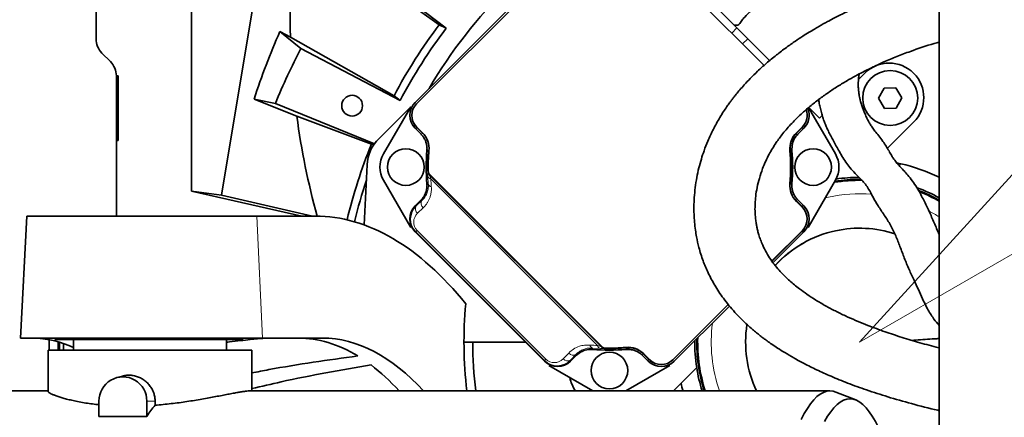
# Model space of a CAD drawing. Header units: millimetres. Extents: x 0 to 14900, y 0 to 10500.
# Tile 41 of 56: x 10576 to 11060, y 6340 to 6535. Entities that reach past the tile are written whole.
import ezdxf

# ---------------------------------------------------------------- set-up
doc = ezdxf.new("R2010")
doc.units = ezdxf.units.MM
doc.header["$LTSCALE"] = 25
doc.styles.add('SLDTEXTSTYLE0', font='TXT', dxfattribs={"width": 0.605})
doc.dimstyles.new('SLDDIMSTYLE2', dxfattribs={"dimtxt": 87.5, "dimasz": 87.5, "dimexe": 0, "dimexo": 0.0625, "dimgap": 21.875, "dimtad": 1, "dimdec": 1, "dimrnd": 1e-09, "dimzin": 12, "dimdsep": 46, "dimtxsty": 'SLDTEXTSTYLE0', "dimsah": 1, "dimcen": 0, "dimadec": 0, "dimazin": 3, "dimtfac": 1, "dimtofl": 0, "dimtmove": 0, "dimatfit": 3, "dimfxl": 1, "dimfrac": 2, "dimtolj": 1, "dimtzin": 12, "dimarcsym": 0})
doc.dimstyles.new('SLDDIMSTYLE3', dxfattribs={"dimtxt": 87.5, "dimasz": 87.5, "dimexe": 0, "dimexo": 0.0625, "dimgap": 21.875, "dimtad": 1, "dimdec": 4, "dimlfac": 25, "dimzin": 12, "dimdsep": 46, "dimtxsty": 'SLDTEXTSTYLE0', "dimsah": 1, "dimcen": 0.09, "dimadec": 1, "dimazin": 3, "dimtfac": 1, "dimtofl": 0, "dimtmove": 0, "dimatfit": 3, "dimfxl": 1, "dimfrac": 2, "dimtolj": 1, "dimtzin": 12, "dimarcsym": 0})

# ---------------------------------------------------------------- blocks, each defined once
blk = doc.blocks.new('_D_6')
at = {"color": 7, "linetype": 'Continuous', "lineweight": 0}
for q in [(12310.03, 7139.35), (10988.91, 6376.6)]:
    blk.add_line((11818.56, 6855.6), q, dxfattribs=at)
at = {"color": 7, "linetype": 'Continuous', "lineweight": 18}
blk.add_solid([(11818.56, 6855.6), (11900.59, 6888.53), (11888.09, 6910.18)], dxfattribs=at)
at = {"color": 7, "linetype": 'Continuous', "lineweight": 18, "insert": (12004.87, 7093.32), "char_height": 87.5, "attachment_point": 1, "rotation": 30, "style": 'SLDTEXTSTYLE0'}
blk.add_mtext('R958', dxfattribs=at)
blk = doc.blocks.new('_D_7')
at = {"color": 7, "linetype": 'Continuous', "lineweight": 0}
blk.add_line((12868.9, 8443.5), (10988.91, 6376.6), dxfattribs=at)
at = {"color": 7, "linetype": 'Continuous', "lineweight": 18}
blk.add_solid([(12868.9, 8443.5), (12800.77, 8387.18), (12819.27, 8370.36)], dxfattribs=at)
at = {"color": 7, "linetype": 'Continuous', "lineweight": 18, "insert": (11725.29, 7353.72), "char_height": 87.5, "attachment_point": 1, "rotation": 47.7114, "style": 'SLDTEXTSTYLE0'}
blk.add_mtext('R2794', dxfattribs=at)
blk = doc.blocks.new('_D_8')
at = {"color": 7, "linetype": 'Continuous', "lineweight": 0}
for p, q in [((8188.12, 6870.46), (7939.56, 6914.28)), ((12320.13, 6376.6), (14085.3, 6376.6))]:
    blk.add_line(p, q, dxfattribs=at)
at = {"color": 7, "linetype": 'Continuous', "lineweight": 18}
blk.add_arc((10988.91, 6376.6), 3058.9, 0, 170, dxfattribs=at)
for points in [[(7976.49, 6907.77), (8005.19, 6991.37), (7980.63, 6996.06)], [(14047.8, 6376.6), (14059.05, 6464.27), (14034.05, 6463.91)]]:
    blk.add_solid(points, dxfattribs=at)
at = {"color": 7, "linetype": 'Continuous', "lineweight": 18, "insert": (11141.49, 9547.06), "char_height": 87.5, "attachment_point": 1, "rotation": 355, "style": 'SLDTEXTSTYLE0'}
blk.add_mtext('170°', dxfattribs=at)
blk = doc.blocks.new('_D_9')
at = {"color": 7, "linetype": 'Continuous', "lineweight": 0}
for p, q in [((12320.13, 6376.6), (14085.33, 6376.6)), ((8188.12, 5882.75), (7939.53, 5838.91))]:
    blk.add_line(p, q, dxfattribs=at)
at = {"color": 7, "linetype": 'Continuous', "lineweight": 18}
blk.add_arc((10988.91, 6376.6), 3058.92, 190, 0, dxfattribs=at)
for points in [[(14047.83, 6376.6), (14034.08, 6289.29), (14059.08, 6288.93)], [(7976.46, 5845.42), (7980.6, 5757.13), (8005.16, 5761.83)]]:
    blk.add_solid(points, dxfattribs=at)
at = {"color": 7, "linetype": 'Continuous', "lineweight": 18, "insert": (11121.83, 3430.85), "char_height": 87.5, "attachment_point": 1, "rotation": 5, "style": 'SLDTEXTSTYLE0'}
blk.add_mtext('170°', dxfattribs=at)

msp = doc.modelspace()

# ---------------------------------------------------------------- linework, layer by layer
at = {"color": 7, "linetype": 'Continuous', "lineweight": 35}
for p, q in [((10613.9095722, 6525.7428874), (10613.9095722, 6598.4586162)), ((10660.8254066, 6450.8386192), (10660.8254066, 6577.4293904)), ((10697.3842266, 6580.7479419), (10675.5526291, 6448.8768187)), ((10729.5140625, 6570.4520379), (10782.4899949, 6532.6414815)), ((10785.9290615, 6530.9507188), (10742.1489514, 6564.2418881)), ((10834.2179296, 6558.097602), (10770.5763808, 6494.4560532)), ((10834.9240671, 6557.389526), (10771.2844568, 6493.7499156)), ((10941.9425962, 6512.5963936), (10897.1494639, 6557.389526)), ((10916.9989676, 6542.6968765), (10928.658156, 6531.0376881)), ((10782.4899949, 6532.6414815), (10785.9290615, 6530.9507188)), ((10704.2434228, 6529.2461509), (10714.5634045, 6520.9412531)), ((10709.3884861, 6526.4924424), (10704.2434228, 6529.2461509)), ((10928.658156, 6531.0376881), (10933.9372364, 6525.7586077)), ((10760.2519608, 6497.7347601), (10709.3884861, 6526.4924424)), ((10933.9372364, 6525.7586077), (10944.7138768, 6514.9819673)), ((10620.98064, 6514.529684), (10616.8385043, 6518.6718196)), ((10714.5634045, 6520.9412531), (10763.2377246, 6495.3324545)), ((10988.3404733, 6505.7449656), (10991.3887569, 6508.7932491)), ((10624.7844588, 6507.4756385), (10623.9095577, 6507.4756385)), ((10624.7844588, 6507.4756385), (10623.9095722, 6506.6007518)), ((10623.9095722, 6438.6007518), (10623.9095722, 6507.4586162)), ((10624.7844588, 6475.7258652), (10624.7844588, 6507.4756385)), ((11000.8937383, 6501.5239702), (10998.138023, 6496.4505723)), ((11006.6652874, 6501.6741498), (11000.8937383, 6501.5239702)), ((11009.6811213, 6496.7509314), (11006.6652874, 6501.6741498)), ((10691.5431337, 6496.0463174), (10712.5055885, 6487.607371)), ((10701.9920159, 6493.9818232), (10691.5431337, 6496.0463174)), ((10750.6386551, 6474.0799577), (10701.9920159, 6493.9818232)), ((10760.2519608, 6497.7347601), (10763.2377246, 6495.3324545)), ((10998.138023, 6496.4505723), (11001.1538569, 6491.5273539)), ((11006.925406, 6491.6775334), (11009.6811213, 6496.7509314)), ((10752.8996805, 6476.7793529), (10768.4560297, 6492.3357021)), ((10768.4560297, 6492.3357021), (10755.0623783, 6469.1372173)), ((10977.0111528, 6469.1372173), (10963.8625143, 6491.9113272)), ((10969.2743556, 6486.6788478), (10963.9588341, 6491.9943693)), ((11001.1538569, 6491.5273539), (11006.925406, 6491.6775334)), ((10712.5055885, 6487.607371), (10749.1372588, 6473.8992047)), ((10969.2743556, 6486.6788478), (10970.5597551, 6487.9642474)), ((11015.4303874, 6484.7516186), (11002.5547805, 6471.8760117)), ((10770.5763808, 6481.7300696), (10773.5211931, 6478.7852573)), ((10771.2844568, 6482.4362071), (10774.2277953, 6479.4928687)), ((10771.7118995, 6481.7300696), (10774.3556167, 6479.0863525)), ((10957.7179144, 6479.0863525), (10960.3616315, 6481.7300696)), ((10957.8457357, 6479.4928687), (10960.7890742, 6482.4362071)), ((10958.5523379, 6478.7852573), (10961.4971502, 6481.7300696)), ((10624.7844588, 6475.7258652), (10623.9095722, 6476.6007518)), ((10623.9095722, 6475.7258652), (10624.7844588, 6475.7258652)), ((10749.1372588, 6473.8992047), (10750.3568097, 6473.6581626)), ((10745.5259272, 6434.2360522), (10747.0692254, 6463.6839364)), ((11009.122498, 6464.3015935), (11008.2560389, 6463.4351345)), ((10755.0623783, 6456.1372173), (10768.4560297, 6432.9387325)), ((10777.6484179, 6459.1016834), (10862.5012316, 6374.2488696)), ((10862.1342993, 6374.3371071), (10777.7366554, 6458.734751)), ((10963.6175013, 6432.9387325), (10977.0111528, 6456.1372173)), ((10988.9095722, 6456.6007518), (10989.6442312, 6456.5973785)), ((10660.8254066, 6450.8386192), (10714.9089982, 6438.6007518)), ((10675.5526291, 6448.8768187), (10660.8254066, 6450.8386192)), ((10720.2665942, 6438.6007518), (10675.5526291, 6448.8768187)), ((10773.5211931, 6446.4891772), (10770.5763808, 6443.5443649)), ((10960.3616315, 6443.5443649), (10957.7179144, 6446.1880821)), ((10960.7890742, 6442.8382274), (10957.8457357, 6445.7815659)), ((10961.4971502, 6443.5443649), (10958.5523379, 6446.4891772)), ((10579.9095722, 6438.6007518), (10576.7651054, 6378.6007518)), ((10692.8864277, 6438.6007518), (10579.9095722, 6438.6007518)), ((10721.5552931, 6438.6007518), (10692.8864277, 6438.6007518)), ((10945.7698631, 6416.5053079), (10960.7890742, 6431.5245189)), ((10770.5763808, 6430.8183814), (10834.2179296, 6367.1768326)), ((10945.8883648, 6416.3451147), (10960.3616315, 6430.8183814)), ((10946.37119, 6415.6924212), (10961.4971502, 6430.8183814)), ((10897.1494639, 6367.8849086), (10924.3583479, 6395.0937926)), ((10897.8556014, 6367.1768326), (10924.9923981, 6394.3136292)), ((10576.7651054, 6378.6007518), (10695.6628271, 6378.6007518)), ((10593.9095722, 6378.6007518), (10593.9095722, 6377.9507518)), ((10685.9095722, 6377.9507518), (10593.9095722, 6377.9507518)), ((10602.9095722, 6377.9507518), (10602.9095722, 6372.6007518)), ((10677.9095722, 6372.6007518), (10677.9095722, 6377.9507518)), ((10685.9095722, 6377.9507518), (10685.9095722, 6378.6007518)), ((10695.6628271, 6378.6007518), (10725.1166219, 6378.6007518)), ((10590.9095722, 6372.6007518), (10590.9095722, 6377.7797611)), ((10595.2802308, 6372.6007518), (10595.2802308, 6376.7491571)), ((10595.9095722, 6372.6007518), (10595.9095722, 6376.5655606)), ((10597.8995722, 6375.9254951), (10597.8995722, 6372.6007518)), ((10597.9095722, 6375.9220483), (10597.9095722, 6372.6007518)), ((10824.7940103, 6376.6007518), (10794.6095722, 6376.6007518)), ((10590.4095722, 6372.6007518), (10590.4095722, 6352.2712226)), ((10690.4095722, 6372.6007518), (10590.4095722, 6372.6007518)), ((10690.4095722, 6352.6007518), (10690.4095722, 6372.6007518)), ((10846.9439132, 6367.1768326), (10849.8887254, 6370.1216448)), ((10882.1848056, 6370.1216448), (10885.1296179, 6367.1768326)), ((10882.4859007, 6370.9560684), (10885.1296179, 6368.3123513)), ((10882.8924169, 6370.828247), (10885.8357554, 6367.8849086)), ((10836.3382807, 6365.0564815), (10857.9122373, 6352.6007518)), ((10874.1612937, 6352.6007518), (10895.7352503, 6365.0564815)), ((10908.8855396, 6364.0646352), (10901.2087305, 6356.387826)), ((10626.9619433, 6359.9464287), (10624.2085781, 6359.2303303)), ((10901.2087305, 6356.387826), (10897.4216563, 6352.6007518)), ((10590.4095722, 6352.6007518), (10533.7450384, 6352.6007518)), ((10974.3364044, 6352.6007518), (10689.2309371, 6352.6007518)), ((10986.9728787, 6348.1938801), (10977.2206445, 6352.0338599)), ((10615.3647099, 6347.6007518), (10615.3647099, 6340.0936088)), ((10638.8401907, 6340.0936088), (10638.8401907, 6347.6007518)), ((10642.9021082, 6347.6007518), (10642.9021082, 6345.586599)), ((10615.3647099, 6340.0936088), (10638.8401907, 6340.0936088))]:
    msp.add_line(p, q, dxfattribs=at)
at = {"color": 8, "linetype": 'Continuous', "lineweight": 18}
for p, q in [((10928.658156, 6531.0376881), (10926.0797288, 6528.459261)), ((10933.9372364, 6525.7586077), (10931.3588092, 6523.1801806)), ((10771.7118995, 6481.7300696), (10770.5763808, 6481.7300696)), ((10961.4971502, 6481.7300696), (10960.3616315, 6481.7300696)), ((10776.8278148, 6460.7801241), (10776.8587502, 6460.7937559)), ((10777.0864635, 6454.2517402), (10776.8469017, 6458.1932747)), ((10777.7057109, 6458.7215558), (10862.121104, 6374.3061626)), ((10860.242092, 6374.9431802), (10778.3427284, 6456.8425437)), ((10771.1556781, 6443.5443649), (10774.0189169, 6446.3093626)), ((10972.0292666, 6447.5083373), (10973.5841636, 6447.8605739)), ((10770.5763808, 6443.5443649), (10771.1556781, 6443.5443649)), ((10774.6399142, 6442.6883653), (10771.7766753, 6439.9233677)), ((10960.3616315, 6443.5443649), (10961.4971502, 6443.5443649)), ((10695.6628271, 6378.6007518), (10692.8864277, 6438.6007518)), ((10771.0049587, 6430.8183814), (10771.6259559, 6431.4393786)), ((10771.6259559, 6431.4393786), (10834.8389269, 6368.2264077)), ((10771.0049587, 6430.8183814), (10770.5763808, 6430.8183814)), ((10834.2179296, 6367.6054105), (10771.0049587, 6430.8183814)), ((10961.4971502, 6430.8183814), (10960.3616315, 6430.8183814)), ((10861.592823, 6373.4473535), (10857.6512885, 6373.6869152)), ((10864.1933041, 6373.459202), (10864.1796723, 6373.4282665)), ((10834.2179296, 6367.6054105), (10834.8389269, 6368.2264077)), ((10843.3229159, 6368.3771271), (10846.0879135, 6371.240366)), ((10849.7089108, 6370.6193687), (10846.9439132, 6367.7561298)), ((10885.1296179, 6367.1768326), (10885.1296179, 6368.3123513)), ((10834.2179296, 6367.1768326), (10834.2179296, 6367.6054105)), ((10846.9439132, 6367.7561298), (10846.9439132, 6367.1768326)), ((10642.9021082, 6347.6007518), (10638.8401907, 6347.6007518))]:
    msp.add_line(p, q, dxfattribs=at)
at = {"color": 7, "linetype": 'Continuous', "lineweight": 35, "flags": 128}
for points in [[(10927.0995339, 6532.5963102), (10928.2214917, 6532.3999467), (10929.0812342, 6532.4302285), (10929.6457221, 6532.6859916), (10929.7826613, 6532.8480338)], [(11009.122498, 6464.3015935), (11007.6136178, 6464.6357373), (11007.2537037, 6464.711437)], [(10974.3364044, 6352.6007518), (10972.727598, 6352.4245763), (10971.122126, 6351.8964151), (10969.5233161, 6351.0173627), (10967.9344821, 6349.7892411), (10966.358917, 6348.2145959), (10964.7998865, 6346.2966907), (10963.2606219, 6344.0395006), (10961.7443135, 6341.4477041), (10960.2541042, 6338.5266731)], [(10977.2206445, 6352.0338599), (10975.9452109, 6352.4245763), (10974.3364044, 6352.6007518)], [(10984.1540061, 6348.7479242), (10982.5585547, 6348.570641), (10980.9665082, 6348.0391697), (10979.3812639, 6347.1546444), (10977.8062048, 6345.9189529), (10976.2446923, 6344.334732), (10974.7000587, 6342.4053628), (10973.1756003, 6340.1349624), (10971.6745703, 6337.5283761)], [(10998.5662678, 6333.598424), (10998.1078401, 6334.5911664), (10996.6334419, 6337.5283761), (10995.1324119, 6340.1349624), (10993.6079535, 6342.4053628), (10992.0633199, 6344.334732), (10990.5018074, 6345.9189529), (10988.9267483, 6347.1546444), (10987.341504, 6348.0391697), (10985.7494575, 6348.570641), (10984.1540061, 6348.7479242)]]:
    msp.add_lwpolyline(points, dxfattribs=at)
at = {"color": 8, "linetype": 'Continuous', "lineweight": 18, "flags": 128}
for points in [[(10773.5211931, 6478.7852573), (10773.9389981, 6478.9362422), (10774.3556167, 6479.0863525)], [(10957.7179144, 6479.0863525), (10958.1345329, 6478.9362422), (10958.5523379, 6478.7852573)], [(10777.2393087, 6471.0709849), (10776.877968, 6470.956704), (10776.4083935, 6470.807586)], [(10955.6651376, 6470.807586), (10955.3040729, 6470.9223063), (10954.8342223, 6471.0709849)], [(10777.7366554, 6458.734751), (10777.7105534, 6458.7236209), (10777.7057109, 6458.7215558)], [(10776.4083935, 6454.4668485), (10776.7694581, 6454.3521282), (10777.0864635, 6454.2517402)], [(10954.8342223, 6454.2034497), (10955.195563, 6454.3177306), (10955.6651376, 6454.4668485)], [(10774.0189169, 6446.3093626), (10773.8534694, 6446.3690641), (10773.5211931, 6446.4891772)], [(10958.5523379, 6446.4891772), (10958.1345329, 6446.3381924), (10957.7179144, 6446.1880821)], [(10862.121104, 6374.3061626), (10862.1231691, 6374.3110051), (10862.1342993, 6374.3371071)], [(10874.2071342, 6373.0088452), (10874.3218546, 6373.3699099), (10874.4705331, 6373.8397605)], [(10849.8887254, 6370.1216448), (10849.7686123, 6370.4539211), (10849.7089108, 6370.6193687)], [(10882.4859007, 6370.9560684), (10882.3357904, 6370.5394499), (10882.1848056, 6370.1216448)]]:
    msp.add_lwpolyline(points, dxfattribs=at)
at = {"color": 7, "linetype": 'Continuous', "lineweight": 35}
for centre, radius in [((11003.9095722, 6496.6007518), 13.5), ((10739.6749307, 6492.8207738), 5.1), ((10766.0367655, 6462.6372173), 9), ((10966.0367655, 6462.6372173), 9), ((10866.0367655, 6362.6372173), 9)]:
    msp.add_circle(centre, radius, dxfattribs=at)
at = {"color": 7, "linetype": 'Continuous', "lineweight": 18}
for radius in [2794, 958]:
    msp.add_arc((10988.9095722, 6376.6007518), radius, 190, 170, dxfattribs=at)
at = {"color": 7, "linetype": 'Continuous', "lineweight": 35}
for centre, radius, start, end in [((10988.9095722, 6376.6007518), 245.5, 119.951266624, 149.461811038), ((10988.9095722, 6376.6007518), 258.7619586, 142.912922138, 152.087077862), ((10988.9095722, 6376.6007518), 255, 142.75, 152.25), ((10623.9095722, 6525.7428874), 10, 180, 225), ((10988.9095722, 6376.6007518), 310, 152.25, 157.75), ((10613.9095722, 6507.4586162), 10, 0, 45), ((11003.4095722, 6496.7724339), 17, 315, 135), ((10776.9413111, 6488.0930614), 8, 135, 225), ((10955.1322199, 6488.0930614), 8, 315, 19.906531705), ((10766.4496207, 6471.7146941), 11, 354.7918195, 45), ((10965.6239103, 6471.7146941), 11, 135, 185.2081805), ((10767.0418161, 6462.6372173), 20, 135, 177), ((10988.9095722, 6376.6007518), 258.7619586, 157.912922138, 166.563109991), ((10866.0367655, 6462.6372173), 90, 174.791410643, 185.208589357), ((10866.0367655, 6462.6372173), 89.197067, 174.57446054, 181.184232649), ((10866.0367655, 6462.6372173), 89, 174.7918195, 181.397181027), ((10866.0367655, 6462.6372173), 89, 354.7918195, 5.2081805), ((10866.0367655, 6462.6372173), 89.197067, 354.57446054, 5.42553946), ((10866.0367655, 6462.6372173), 90, 354.791410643, 5.208589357), ((10766.3207085, 6462.6372173), 13, 150, 210), ((10965.7528225, 6462.6372173), 13, 330, 30), ((10779.0626314, 6460.5158969), 2, 181.397181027, 225), ((10988.9095722, 6376.6007518), 90, 64.299557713, 77.02134393), ((10988.9095722, 6376.6007518), 255, 161.789110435, 166.584165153), ((10988.9095722, 6376.6007518), 79.54603, 89.114600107, 99.011704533), ((10988.9095722, 6376.6007518), 80, 90, 98.748795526), ((10988.9095722, 6376.6007518), 81, 90.146563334, 98.20138641), ((10965.6239103, 6453.5597404), 11, 174.7918195, 225), ((10988.9095722, 6376.6007518), 81, 61.156964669, 69.594590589), ((10988.9095722, 6376.6007518), 80, 60.790447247, 68.768375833), ((10988.9095722, 6376.6007518), 79.54603, 60.569721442, 68.32477127), ((10955.1322199, 6437.1813732), 8, 315, 45), ((10988.9095722, 6376.6007518), 56, 102.13737439, 137.79522067), ((10988.9095722, 6376.6007518), 56, 71.952187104, 102.13737439), ((11004.6095722, 6376.6007518), 210, 174.859358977, 186.562427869), ((10988.9095722, 6376.6007518), 56, 171.134655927, 205.376933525), ((10988.9095722, 6376.6007518), 80, 178.820334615, 197.457603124), ((10988.9095722, 6376.6007518), 79.54603, 178.47853284, 197.560465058), ((10988.9095722, 6376.6007518), 190, 180, 187.256747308), ((10866.0367655, 6462.6372173), 90, 264.791410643, 275.208589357), ((10863.9154452, 6375.6630832), 2, 225, 268.602818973), ((10866.0367655, 6462.6372173), 89, 268.602818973, 275.2081805), ((10866.0367655, 6462.6372173), 89.197067, 268.81576735, 275.42553946), ((10875.1142423, 6363.0500725), 11, 45, 95.2081805), ((10988.9095722, 6376.6007518), 81, 179.55257825, 188.903275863), ((10891.4926096, 6373.5417628), 8, 225, 315), ((10988.9095722, 6376.6007518), 81, 188.903275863, 197.235285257), ((10627.1024503, 6347.7983732), 11.7394039, 359.035436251, 180.964563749), ((10866.0367655, 6363.6422679), 20, 192.939433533, 213.509538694), ((10988.9095722, 6376.6007518), 90, 192.97865607, 195.466009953)]:
    msp.add_arc(centre, radius, start, end, dxfattribs=at)
at = {"color": 8, "linetype": 'Continuous', "lineweight": 18}
for centre, radius, start, end in [((10779.8276435, 6460.8429519), 3.0004866, 181.199817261, 224.992756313), ((10778.6159959, 6458.6487854), 1.8267961, 194.439021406, 261.396926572), ((10778.7613707, 6454.7790612), 1.755956, 197.475874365, 263.8340527), ((10776.3056739, 6444.8377902), 2.7193349, 147.237933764, 232.225058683), ((10988.9095722, 6376.6007518), 72.8891651, 85.388217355, 102.13737439), ((10773.442435, 6442.0727925), 2.7193349, 147.237933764, 232.225058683), ((10988.9095722, 6376.6007518), 72.8891651, 57.575556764, 62.17761083), ((10988.9095722, 6376.6007518), 56.1270596, 102.13737439, 137.765129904), ((10988.9095722, 6376.6007518), 56.1270596, 72.080753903, 102.13737439), ((10988.9095722, 6376.6007518), 72.8891651, 172.63627431, 199.224294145), ((10988.9095722, 6376.6007518), 56.1270596, 171.060079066, 205.315424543), ((10858.1786094, 6375.3618224), 1.755956, 186.1659473, 252.524125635), ((11212.5017654, 6485.885156), 372.1656973, 197.546149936, 197.655667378), ((10862.0483336, 6375.2164477), 1.8267961, 188.603073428, 255.560978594), ((10864.2425002, 6376.4280953), 3.0004866, 225.007243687, 268.800182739), ((10845.4723408, 6370.0428868), 2.7193349, 217.774941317, 302.762066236), ((10848.2373384, 6372.9061256), 2.7193349, 217.774941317, 302.762066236)]:
    msp.add_arc(centre, radius, start, end, dxfattribs=at)
at = {"color": 7, "linetype": 'Continuous', "lineweight": 35}
for centre, major_axis, ratio, start_param, end_param in [((10988.9095722, 6536.6278832), (0, 322.2081748), 0.8679465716, 1.3941142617, 1.6022577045), ((10988.9095722, 6400.6595485), (0, 313.1302409), 0.997043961, 1.1476306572, 1.2612534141), ((10776.9432499, 6488.0930614), (-9.0027417, 0), 0.9996954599, 5.497939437, 7.0684311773), ((10955.1302811, 6488.0930614), (9.0027417, 0), 0.9996954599, 5.497939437, 6.6772024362), ((10988.9095722, 6536.6278832), (0, 322.2081748), 0.8679465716, 1.7235286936, 1.8799547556), ((10778.0787686, 6488.0930614), (-9.0027417, 0), 0.9996954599, 0.4619996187, 0.7852458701), ((10953.9947624, 6488.0930614), (9.0027417, 0), 0.9996954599, 5.497939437, 5.8211856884), ((10776.9432499, 6437.1813732), (-9.0027417, 0), 0.9996954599, 5.497939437, 7.0684311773), ((10953.9947624, 6437.1813732), (9.0027417, 0), 0.9996954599, 0.4619996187, 0.7852458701), ((10955.1302811, 6437.1813732), (9.0027417, 0), 0.9996954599, 5.497939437, 7.0684311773), ((10735.2070537, 6208.6007518), (-18.9779074, 229.7806958), 0.5291155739, 5.6167055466, 6.2395127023), ((10953.9947624, 6437.1813732), (9.0027417, 0), 0.9996954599, 5.497939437, 5.8211856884), ((10571.9951263, 6208.6007518), (14.027149, 169.8379056), 0.5291155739, 6.0912203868, 6.3039404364), ((10723.2877984, 6208.6007518), (-14.027149, 169.8379056), 0.5291155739, 5.9161472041, 6.2395127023), ((10735.2070537, 6208.6007518), (-14.027149, 169.8379056), 0.5291155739, 5.6791432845, 6.2395127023), ((10891.4926096, 6374.6792204), (0, -9.0027417), 0.9996954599, 5.497939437, 5.8211856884), ((10723.2877984, 6208.6007518), (-14.027149, 169.8379056), 0.5291155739, 5.6791432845, 5.8421553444), ((10840.5809214, 6373.5437017), (0, -9.0027417), 0.9996954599, 5.497939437, 7.0684311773), ((10891.4926096, 6373.5437017), (0, -9.0027417), 0.9996954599, 5.497939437, 7.0684311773), ((10655.4281067, 6182.6007518), (0, 170), 0.2591861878, 0.2882589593, 0.3859836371)]:
    msp.add_ellipse(centre, major_axis=major_axis, ratio=ratio, start_param=start_param, end_param=end_param, dxfattribs=at)
at = {"color": 8, "linetype": 'Continuous', "lineweight": 18}
for centre, major_axis, ratio, start_param, end_param in [((10863.4850523, 6460.085504), (60.2526109, 60.2526109), 0.9998476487, 2.3941888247, 2.438982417), ((10777.5213007, 6437.1813732), (8.4525741, 3.450243), 0.9834151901, 1.9629149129, 3.5334066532), ((10776.0213007, 6435.6813732), (5.6840931, 2.2965227), 0.9751955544, 1.9635715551, 3.5340632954), ((10863.4850523, 6460.085504), (60.2526109, 60.2526109), 0.9998476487, 3.8442028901, 3.8889964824), ((10839.0809214, 6372.6217524), (2.2965227, 5.6840931), 0.9751955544, 2.7491220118, 4.3196137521), ((10840.5809214, 6374.1217524), (3.450243, 8.4525741), 0.9834151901, 2.749778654, 4.3202703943)]:
    msp.add_ellipse(centre, major_axis=major_axis, ratio=ratio, start_param=start_param, end_param=end_param, dxfattribs=at)
at = {"color": 7, "linetype": 'Continuous', "lineweight": 35}
for points, knots in [([(11027.9095722, 6677.6007518), (11027.9095722, 6677.5851266), (11027.9095722, 6677.5532354), (11027.9095722, 6677.7584584), (11027.9095722, 6677.3075918), (11027.9095722, 6676.1222075), (11027.9095722, 6673.9510238), (11027.9095722, 6670.5762891), (11027.9095722, 6666.2299107), (11027.9095722, 6661.1124312), (11027.9095722, 6655.2948038), (11027.9095722, 6634.2528623), (11027.9095722, 6580.587055), (11027.9095722, 6516.4414761), (11027.9095722, 6462.4404155), (11027.9095722, 6439.2129217), (11027.9095722, 6425.9271307), (11027.9095722, 6415.3587418), (11027.9095722, 6403.8954723), (11027.9095722, 6391.4744012), (11027.9095722, 6378.7971065), (11027.9095722, 6366.1322134), (11027.9095722, 6353.6331572), (11027.9095722, 6341.325376), (11027.9095722, 6329.1212137), (11027.9095722, 6317.2896007), (11027.9095722, 6305.9677731), (11027.9095722, 6295.1660092), (11027.9095722, 6284.8169031), (11027.9095722, 6275.1535134), (11027.9095722, 6266.2747467), (11027.9095722, 6258.1875897), (11027.9095722, 6250.8485629), (11027.9095722, 6244.4373476), (11027.9095722, 6239.0127779), (11027.9095722, 6234.5594428), (11027.9095722, 6231.0607507), (11027.9095722, 6228.6544705), (11027.9095722, 6227.2879416), (11027.9095722, 6227.2148527), (11027.9095722, 6227.1821038)], [0, 0, 0, 0, 0.0165413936, 0.0337610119, 0.0424078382, 0.0511979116, 0.0624911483, 0.0741115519, 0.0854047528, 0.0970246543, 0.1083221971, 0.1199473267, 0.2105582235, 0.391780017, 0.4624319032, 0.4977578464, 0.5154208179, 0.5330838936, 0.5541456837, 0.5753534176, 0.597022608, 0.6188515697, 0.6399133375, 0.661121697, 0.6827913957, 0.704620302, 0.7256711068, 0.7468676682, 0.7685248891, 0.7903415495, 0.8114050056, 0.8326151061, 0.8542867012, 0.8761175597, 0.8971676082, 0.9183633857, 0.9400197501, 0.9618355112, 0.9828997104, 1, 1, 1, 1]), ([(11027.9095722, 6554.9501038), (11025.6134041, 6554.3827329), (11019.1598479, 6552.7880935), (11008.6878094, 6549.506709), (10996.5232578, 6545.144567), (10987.1321739, 6541.1305383), (10980.5581463, 6537.9938669), (10976.8932999, 6536.1455648), (10973.9840363, 6534.610005), (10971.9490221, 6533.4988982), (10970.3296746, 6532.5951659), (10968.6802496, 6531.6570077), (10966.5308051, 6530.4024607), (10963.8856789, 6528.8063993), (10960.7700128, 6526.8473506), (10957.0418874, 6524.3844804), (10952.7146108, 6521.342671), (10947.9112825, 6517.6963965), (10943.1839083, 6513.7776847), (10938.9128894, 6509.9052221), (10935.3329539, 6506.3803812), (10932.4458978, 6503.3153287), (10930.1656183, 6500.7293227), (10928.4139563, 6498.6283338), (10927.0888867, 6496.9623042), (10926.0067954, 6495.5505536), (10924.912477, 6494.0740622), (10923.5834731, 6492.2036576), (10921.9835718, 6489.8185009), (10920.2704342, 6487.0718698), (10918.5954599, 6484.1608243), (10917.0538802, 6481.2490937), (10915.6474669, 6478.3540894), (10914.0872071, 6474.8404063), (10912.5642592, 6470.9413086), (10911.1040047, 6466.5273269), (10909.8979786, 6462.1470029), (10908.877175, 6457.4476134), (10908.1182221, 6452.5888131), (10907.6643335, 6447.8244768), (10907.4989224, 6443.4878029), (10907.5503435, 6439.4461918), (10907.7885871, 6435.5916903), (10908.2099294, 6431.8792573), (10908.8795371, 6427.75023), (10910.0096918, 6422.6797536), (10911.8624067, 6416.7698158), (10914.4761013, 6410.5235638), (10917.7609249, 6404.3289203), (10921.2802869, 6399.0035014), (10924.6774222, 6394.617756), (10927.6257006, 6391.2016131), (10930.6602604, 6388.0289606), (10933.5599157, 6385.262583), (10936.0681051, 6383.0418441), (10938.1895337, 6381.2681436), (10940.0427952, 6379.7880181), (10941.7693543, 6378.4639178), (10943.6606752, 6377.0659921), (10945.9171618, 6375.4666408), (10948.8120926, 6373.5192971), (10952.3749519, 6371.2651507), (10956.7195995, 6368.7054973), (10961.9110997, 6365.8838895), (10968.0186194, 6362.8477594), (10975.1132346, 6359.647075), (10983.2643818, 6356.3324255), (10992.5384984, 6352.9568984), (11002.9882693, 6349.5594435), (11014.6823815, 6346.227309), (11023.1196293, 6344.0006431), (11027.7009595, 6342.9779374), (11027.9095722, 6342.9313681)], [0, 0, 0, 0, 0.0180793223, 0.050813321, 0.0838570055, 0.1171099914, 0.1296140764, 0.1406460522, 0.1492530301, 0.1554506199, 0.158892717, 0.1638104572, 0.1703236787, 0.1784267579, 0.1881145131, 0.1993836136, 0.2138833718, 0.2303802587, 0.2480403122, 0.2640304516, 0.2781103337, 0.2902715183, 0.2999759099, 0.3079649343, 0.3142316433, 0.318768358, 0.3236816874, 0.3302803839, 0.3389352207, 0.3491858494, 0.3594544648, 0.3696113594, 0.3796463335, 0.3895284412, 0.4058347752, 0.4195674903, 0.4342855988, 0.4499846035, 0.4667999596, 0.4830483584, 0.4978177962, 0.5102047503, 0.5236463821, 0.5366822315, 0.5477817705, 0.5655512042, 0.5882684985, 0.6091601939, 0.6315737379, 0.655817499, 0.6696840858, 0.6837395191, 0.6978255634, 0.7101377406, 0.7202125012, 0.7280213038, 0.7349388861, 0.7413820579, 0.7473530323, 0.7557603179, 0.7657919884, 0.7780678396, 0.7926100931, 0.8094569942, 0.8286648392, 0.8503068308, 0.8744710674, 0.9012559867, 0.9307631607, 0.9630890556, 0.9983192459, 1, 1, 1, 1]), ([(10929.7800739, 6532.8439211), (10930.1997756, 6533.4663843), (10931.026353, 6534.6922885), (10932.9237745, 6536.9771539), (10935.4867666, 6539.6150745), (10938.8237538, 6542.3734056), (10942.6341867, 6545.0224739), (10946.7922825, 6547.4235322), (10951.0909084, 6549.4931372), (10954.9483305, 6551.066477), (10958.2230118, 6552.2186591), (10960.8278834, 6553.0249256), (10962.8440654, 6553.5869697), (10964.4885143, 6554.0076076), (10965.9860495, 6554.3607964), (10968.0065092, 6554.7995903), (10970.631987, 6555.2943204), (10974.0159692, 6555.7983386), (10977.7256084, 6556.1911407), (10981.8142568, 6556.4299278), (10985.987415, 6556.4360209), (10989.5460716, 6556.2803895), (10991.579006, 6556.0344029), (10992.3235355, 6555.9443143)], [0, 0, 0, 0, 0.02805922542, 0.0552609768, 0.10865575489, 0.16193949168, 0.21501939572, 0.28396022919, 0.34850460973, 0.4063427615, 0.45563552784, 0.49502035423, 0.52371528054, 0.54792257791, 0.57110177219, 0.59319684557, 0.64212428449, 0.69454066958, 0.75393944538, 0.82038569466, 0.8938287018, 0.96111647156, 1, 1, 1, 1]), ([(11027.9095722, 6373.8082842), (11027.4462685, 6373.9223065), (11023.8989542, 6374.7953255), (11017.4639436, 6376.583169), (11008.719409, 6379.199956), (11000.1713401, 6382.0638389), (10992.9325922, 6384.7724068), (10986.8323863, 6387.2914732), (10981.8735632, 6389.5038173), (10976.9372585, 6391.8980286), (10972.0673396, 6394.4839561), (10967.3867419, 6397.2276058), (10963.1472788, 6399.9910891), (10959.6641318, 6402.5133753), (10956.8966024, 6404.7103138), (10954.5329584, 6406.7422364), (10952.2103821, 6408.9142074), (10949.8172834, 6411.3885628), (10947.4194481, 6414.1910117), (10945.1290742, 6417.2924192), (10943.0260597, 6420.6795146), (10941.4077661, 6423.8870266), (10940.2229705, 6426.7863272), (10939.4233583, 6429.1661156), (10938.8528429, 6431.2476316), (10938.4304497, 6433.1174636), (10938.0774732, 6435.0417944), (10937.7131017, 6437.7168927), (10937.4914985, 6440.9834449), (10937.5306226, 6444.6760198), (10937.8443575, 6448.4985635), (10938.5045137, 6452.6454728), (10939.6048988, 6457.1712027), (10941.0476068, 6461.5142765), (10942.7087321, 6465.4746864), (10944.3567376, 6468.7864384), (10946.0631088, 6471.781984), (10948.2341716, 6475.1768588), (10951.3042333, 6479.3501046), (10955.5694424, 6484.2735979), (10960.2579974, 6488.8696307), (10964.9668836, 6492.924274), (10969.4282659, 6496.4060956), (10974.0569522, 6499.6984677), (10978.7980636, 6502.7875115), (10983.3666329, 6505.5232726), (10987.5404116, 6507.8389916), (10991.4994546, 6509.904753), (10995.8563995, 6512.0471753), (11001.1471834, 6514.4694397), (11007.2504089, 6517.0464099), (11015.4447761, 6520.1562739), (11022.3306953, 6522.543205), (11027.1273753, 6523.7784424), (11027.9095722, 6523.9798731)], [0, 0, 0, 0, 0.0047659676, 0.0364909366, 0.0673018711, 0.0974052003, 0.1289943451, 0.1478976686, 0.1673631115, 0.187346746, 0.2078080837, 0.22871277, 0.2490489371, 0.2668195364, 0.2803178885, 0.292638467, 0.3063827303, 0.3218068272, 0.3389096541, 0.3575873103, 0.3779119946, 0.3996714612, 0.4149427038, 0.4288906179, 0.4409018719, 0.450599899, 0.4609934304, 0.4735304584, 0.4952746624, 0.5147345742, 0.5338555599, 0.556738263, 0.5802104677, 0.6048242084, 0.6240269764, 0.6410804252, 0.6554978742, 0.6698724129, 0.6921124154, 0.7179034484, 0.7451889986, 0.7653423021, 0.7853167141, 0.805119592, 0.8243884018, 0.8432831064, 0.8589681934, 0.8721486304, 0.8874817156, 0.906731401, 0.9291398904, 0.9521236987, 0.9921927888, 1, 1, 1, 1]), ([(11027.9095722, 6429.5327863), (11027.1206709, 6431.4436527), (11025.5201626, 6435.3203829), (11023.0291219, 6440.8428181), (11020.4624816, 6446.3375206), (11017.9615775, 6451.0609223), (11015.4587616, 6454.9793997), (11013.2947025, 6457.8845295), (11011.2946489, 6460.1884833), (11009.6087143, 6461.9783631), (11008.2129298, 6463.4605255), (11006.8063272, 6465.0648576), (11005.4815357, 6466.8643932), (11004.4440288, 6468.5578336), (11003.2770901, 6470.6700701), (11001.9601541, 6472.9465432), (11000.1582747, 6475.6035654), (10998.2663316, 6478.0567469), (10996.4605173, 6480.3031607), (10995.0202174, 6482.2620089), (10993.9176869, 6484.0079717), (10992.928453, 6485.7821736), (10991.9885954, 6487.7350089), (10991.1732437, 6489.6946319), (10990.4771251, 6491.5236263), (10989.8181803, 6493.4272663), (10989.2766834, 6495.2908845), (10988.8857195, 6496.9735934), (10988.6461174, 6498.2582782), (10988.4935052, 6499.287304), (10988.3926857, 6500.1312567), (10988.312131, 6500.9811894), (10988.2426354, 6502.0573847), (10988.2116587, 6503.4172962), (10988.2571915, 6504.9284833), (10988.3828432, 6506.3741483), (10988.5326623, 6507.5228076), (10988.6505825, 6508.1774385), (10988.6950419, 6508.424254)], [0, 0, 0, 0, 0.0505489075, 0.1025526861, 0.1534976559, 0.2032529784, 0.2322301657, 0.2602858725, 0.2825878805, 0.2985498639, 0.3137611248, 0.3324484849, 0.3534874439, 0.3702755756, 0.3899393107, 0.4122103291, 0.4369917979, 0.4703112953, 0.5023509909, 0.531792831, 0.5572310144, 0.5834106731, 0.6199403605, 0.6553212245, 0.6853032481, 0.7187790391, 0.7585654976, 0.7865287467, 0.8103836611, 0.829577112, 0.8440369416, 0.8588560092, 0.8781865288, 0.9044505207, 0.9348972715, 0.9624110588, 0.9858278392, 1, 1, 1, 1]), ([(10968.7878164, 6495.8516497), (10968.8247496, 6495.5869809), (10968.9699727, 6494.546292), (10969.336471, 6492.6390016), (10969.9014532, 6490.2007294), (10970.6138949, 6487.7017793), (10971.3981631, 6485.3636053), (10972.3045359, 6483.0369015), (10973.2922284, 6480.8159774), (10974.430599, 6478.5000593), (10975.6979585, 6476.1081628), (10977.0701356, 6473.6377986), (10978.5291601, 6471.0650336), (10980.1821739, 6468.1461387), (10982.0127997, 6465.2213037), (10984.1227952, 6462.3258954), (10986.8576342, 6459.2210495), (10990.4470984, 6455.9084437), (10993.057275, 6452.5864895), (10995.4447731, 6447.8068891), (10998.0505181, 6443.4505252), (11001.1259029, 6438.9076899), (11004.185024, 6434.0869511), (11006.6703788, 6428.9410122), (11008.7755178, 6423.4644293), (11010.8533972, 6417.8890672), (11013.1117833, 6412.3924341), (11015.5474812, 6407.2582549), (11017.7889649, 6402.4583177), (11019.7703249, 6397.9859713), (11021.8919889, 6393.4050801), (11024.3948379, 6389.2146227), (11026.5454983, 6386.3068225), (11027.6821403, 6385.0835899), (11027.9095722, 6384.8388321)], [0, 0, 0, 0, 0.0091147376, 0.0358395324, 0.0663394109, 0.0940660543, 0.1215448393, 0.1453124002, 0.1700451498, 0.1968298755, 0.2250205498, 0.2541122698, 0.283506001, 0.3120488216, 0.3397484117, 0.3645431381, 0.3927064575, 0.4276987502, 0.4735157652, 0.5062259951, 0.5396386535, 0.5761854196, 0.6154372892, 0.6555046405, 0.6948595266, 0.7366314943, 0.7802832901, 0.8218872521, 0.8583820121, 0.8955598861, 0.9296514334, 0.9668299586, 0.9933629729, 1, 1, 1, 1]), ([(10776.4083935, 6470.807586), (10776.4290944, 6471.1412632), (10776.4707079, 6471.8120297), (10776.4082418, 6472.7600378), (10776.2742636, 6473.6420472), (10776.0784351, 6474.4579304), (10775.8118176, 6475.2640113), (10775.4778642, 6476.0425508), (10775.082669, 6476.785028), (10774.6273537, 6477.4894031), (10774.1117666, 6478.1646655), (10773.7185312, 6478.5778888), (10773.5211931, 6478.7852573)], [0, 0, 0, 0, 0.11441308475, 0.2299961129, 0.32454024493, 0.41974083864, 0.51701191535, 0.61499844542, 0.70954247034, 0.80474295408, 0.90201379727, 1, 1, 1, 1]), ([(10954.8342223, 6471.0709849), (10954.8398393, 6472.198208), (10954.8510733, 6474.452656), (10956.0734009, 6477.2195329), (10957.2658687, 6478.5731991), (10957.7179144, 6479.0863525)], [0, 0, 0, 0, 0.3830644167, 0.7661294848, 1, 1, 1, 1]), ([(10958.5523379, 6478.7852573), (10958.1081088, 6478.2820772), (10956.922623, 6476.9392727), (10955.6946985, 6474.1892679), (10955.6749912, 6471.9348127), (10955.6651376, 6470.807586)], [0, 0, 0, 0, 0.2305598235, 0.6152802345, 1, 1, 1, 1]), ([(10776.8587502, 6460.7937559), (10776.908868, 6460.4127531), (10777.0032658, 6459.6951275), (10777.4404642, 6459.0400402), (10777.7053552, 6458.7670126), (10777.7366554, 6458.734751)], [0, 0, 0, 0, 0.4995240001, 0.9408625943, 1, 1, 1, 1]), ([(10773.5211931, 6446.4891772), (10773.6376228, 6446.6091868), (10773.9878722, 6446.9702056), (10774.4115492, 6447.4934538), (10774.858971, 6448.1339102), (10775.2333546, 6448.755507), (10775.6052944, 6449.5082625), (10775.9156752, 6450.2978178), (10776.1321855, 6451.0255007), (10776.3106127, 6451.8302907), (10776.4241864, 6452.6626425), (10776.4659207, 6453.5973692), (10776.4272451, 6454.1819207), (10776.4083935, 6454.4668485)], [0, 0, 0, 0, 0.0572608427, 0.1722548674, 0.230027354, 0.324800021, 0.4204587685, 0.5172795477, 0.6150209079, 0.6801545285, 0.7994766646, 0.9022589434, 1, 1, 1, 1]), ([(10955.6651376, 6454.4668485), (10955.6524809, 6454.3001213), (10955.6144064, 6453.7985641), (10955.6237377, 6453.1253599), (10955.6898366, 6452.3468989), (10955.7999864, 6451.6296732), (10955.995955, 6450.8132319), (10956.2627758, 6450.0079118), (10956.5621267, 6449.3102098), (10956.9400881, 6448.5776333), (10957.385521, 6447.8653847), (10957.9516732, 6447.1204501), (10958.3555005, 6446.696045), (10958.5523379, 6446.4891772)], [0, 0, 0, 0, 0.0572608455, 0.1722548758, 0.2300273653, 0.324800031, 0.4204587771, 0.5172795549, 0.6150209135, 0.6801545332, 0.7994766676, 0.9022589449, 1, 1, 1, 1]), ([(10699.2216002, 6378.6007518), (10698.3522663, 6378.5821997), (10696.6114244, 6378.5450489), (10693.3454855, 6378.2782461), (10689.4675358, 6377.8763852), (10684.8244531, 6377.3333429), (10680.8750235, 6376.8509902), (10678.4170259, 6376.5761406), (10677.9095722, 6376.5193979)], [0, 0, 0, 0, 0.1784814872, 0.3574093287, 0.5359164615, 0.7409022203, 0.9465092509, 1, 1, 1, 1]), ([(11027.9095722, 6378.346215), (11027.2089972, 6378.3082254), (11024.7617366, 6378.1755192), (11021.0115704, 6377.9235113), (11017.3261009, 6377.6582773), (11015.3511451, 6377.4873592), (11014.7429776, 6377.4347268)], [0, 0, 0, 0, 0.14159468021, 0.49462100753, 0.84437368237, 1, 1, 1, 1]), ([(10857.8663968, 6373.0088452), (10857.1954593, 6373.0281493), (10855.4049715, 6373.0796646), (10852.5060593, 6372.2631887), (10850.7611696, 6370.8354924), (10849.8887254, 6370.1216448)], [0, 0, 0, 0, 0.23055981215, 0.61528022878, 1, 1, 1, 1]), ([(10862.1342993, 6374.3371071), (10862.4342469, 6374.0968857), (10862.9992037, 6373.6444244), (10863.7682171, 6373.4744239), (10864.1483828, 6373.4608106), (10864.1933041, 6373.459202)], [0, 0, 0, 0, 0.4995240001, 0.9408625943, 1, 1, 1, 1]), ([(10882.1848056, 6370.1216448), (10881.6816255, 6370.565874), (10880.3388209, 6371.7513597), (10877.5888161, 6372.9792843), (10875.3343609, 6372.9989916), (10874.2071342, 6373.0088452)], [0, 0, 0, 0, 0.2305598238, 0.6152802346, 1, 1, 1, 1]), ([(10874.4705331, 6373.8397605), (10875.5977562, 6373.8341435), (10877.8522043, 6373.8229095), (10880.6190811, 6372.6005819), (10881.9727473, 6371.4081141), (10882.4859007, 6370.9560684)], [0, 0, 0, 0, 0.38306441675, 0.76612948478, 1, 1, 1, 1]), ([(10742.4428059, 6369.7898849), (10735.1550375, 6368.7851336), (10720.5794541, 6366.7756246), (10703.2316908, 6363.969795), (10693.2076999, 6361.9984364), (10690.4095722, 6361.4481453)], [0, 0, 0, 0, 0.4188926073, 0.8377878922, 1, 1, 1, 1]), ([(10748.9631662, 6365.3555197), (10741.5737983, 6364.1006128), (10726.7949933, 6361.5907873), (10707.2672571, 6357.7241787), (10695.1842632, 6354.8687405), (10690.4095722, 6353.7403915)], [0, 0, 0, 0, 0.3768835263, 0.7537705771, 1, 1, 1, 1]), ([(10626.9627279, 6359.9438193), (10626.9831647, 6359.9500501), (10627.6585143, 6360.155955), (10628.7224898, 6360.294968), (10630.1241015, 6360.3505327), (10631.178849, 6360.2941276), (10632.5612887, 6360.1054867), (10633.9165683, 6359.7475312), (10635.219818, 6359.2271754), (10636.1676869, 6358.7569728), (10637.0743942, 6358.2131905), (10637.9443496, 6357.5914987), (10638.7650384, 6356.8977223), (10639.529069, 6356.1365359), (10640.2323957, 6355.3102436), (10640.8715812, 6354.4172554), (10641.3883556, 6353.545732), (10641.9271582, 6352.4559501), (10642.439301, 6351.0918987), (10642.7531804, 6349.6534286), (10642.8840888, 6348.4720762), (10642.8960916, 6347.8916829), (10642.9021082, 6347.6007518)], [0, 0, 0, 0, 0.0028523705, 0.0942590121, 0.1406846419, 0.1878181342, 0.2325223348, 0.3227944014, 0.3688833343, 0.4139121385, 0.459244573, 0.5050418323, 0.551472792, 0.5974076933, 0.6436589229, 0.6909150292, 0.7385233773, 0.7738388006, 0.8472476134, 0.9253484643, 0.9625797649, 1, 1, 1, 1]), ([(10590.4514369, 6352.2712226), (10590.4418484, 6352.2378863), (10590.4099347, 6352.1269322), (10590.8183384, 6351.7499815), (10591.8296077, 6351.1776267), (10593.5124392, 6350.4741005), (10595.2027413, 6349.8661776), (10597.1820543, 6349.2415511), (10599.4196475, 6348.6163915), (10601.9698688, 6347.988731), (10604.8682372, 6347.3686251), (10607.9810003, 6346.7984964), (10611.2866402, 6346.3017334), (10613.724729, 6345.9824186), (10615.1378809, 6345.8473431), (10615.3647099, 6345.8256618)], [0, 0, 0, 0, 0.0341869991, 0.1137855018, 0.2562500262, 0.3407480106, 0.4259144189, 0.5045721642, 0.5837543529, 0.6645839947, 0.7459842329, 0.8313510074, 0.9080387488, 0.9852390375, 1, 1, 1, 1]), ([(10642.9021082, 6345.586599), (10644.2258154, 6345.6956211), (10646.882105, 6345.9143963), (10652.1524117, 6346.4836679), (10657.3238677, 6347.1790158), (10662.2833814, 6347.9569472), (10665.9080274, 6348.5708898), (10669.3876971, 6349.1962403), (10672.7060573, 6349.8178392), (10675.8358449, 6350.4186568), (10678.7101883, 6350.9735354), (10681.2993639, 6351.4652245), (10683.6001418, 6351.8832106), (10685.6238339, 6352.2212536), (10687.332367, 6352.459394), (10688.5987656, 6352.5963158), (10689.0579192, 6352.5807957), (10689.230931, 6352.5749477)], [0, 0, 0, 0, 0.0605178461, 0.1214414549, 0.2443404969, 0.3066559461, 0.3698051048, 0.4332942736, 0.4972151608, 0.562505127, 0.6282745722, 0.6920632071, 0.7563165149, 0.8220657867, 0.8883453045, 0.9579278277, 1, 1, 1, 1])]:
    msp.add_open_spline(points, degree=3, knots=knots, dxfattribs=at)
at = {"color": 8, "linetype": 'Continuous', "lineweight": 18}
for points, knots in [([(10776.8278148, 6460.7801241), (10776.8207775, 6460.7264994), (10776.805565, 6460.6105792), (10776.8006983, 6459.7038578), (10776.830413, 6458.7323608), (10776.8469017, 6458.1932747)], [0, 0, 0, 0, 0.2770095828, 0.5988108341, 1, 1, 1, 1]), ([(10778.3427284, 6456.8425437), (10778.2033103, 6457.2291664), (10777.9673749, 6457.8834426), (10777.7624409, 6458.5049989), (10777.7045453, 6458.703802), (10777.7054192, 6458.7171132), (10777.7057109, 6458.7215558)], [0, 0, 0, 0, 0.4500395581, 0.7615955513, 0.9204317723, 1, 1, 1, 1]), ([(10774.0189169, 6446.3093626), (10774.1306864, 6446.41906), (10774.3543138, 6446.6385418), (10774.8027462, 6447.1329786), (10775.3398343, 6447.8183714), (10775.9142738, 6448.7405644), (10776.3164064, 6449.5778548), (10776.5861431, 6450.2910605), (10776.7805958, 6450.9134349), (10776.9513085, 6451.6315756), (10777.074324, 6452.4592633), (10777.1336515, 6453.3288585), (10777.1022312, 6453.9433627), (10777.0864635, 6454.2517402)], [0, 0, 0, 0, 0.0574068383, 0.1148591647, 0.2444499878, 0.374840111, 0.5061768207, 0.5724196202, 0.6387709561, 0.7281429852, 0.8180394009, 0.9086864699, 1, 1, 1, 1]), ([(10778.5727661, 6453.0332634), (10778.5943056, 6452.6486638), (10778.637579, 6451.8759904), (10778.5714834, 6450.7535889), (10778.4183117, 6449.6582639), (10778.1442226, 6448.469674), (10777.7189357, 6447.210107), (10777.1100376, 6445.9079583), (10776.4913516, 6444.8929065), (10775.932764, 6444.1244988), (10775.5032022, 6443.5976416), (10775.0728419, 6443.1177349), (10774.784275, 6442.8315397), (10774.6399142, 6442.6883653)], [0, 0, 0, 0, 0.0908224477, 0.1824652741, 0.2750991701, 0.368457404, 0.4961576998, 0.6250891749, 0.7553479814, 0.8212098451, 0.8871720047, 0.9435557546, 1, 1, 1, 1]), ([(10846.0879135, 6371.240366), (10846.8352102, 6371.9199694), (10848.3522606, 6373.299599), (10850.993283, 6374.5333992), (10853.7032602, 6375.2222312), (10855.5139478, 6375.1897175), (10856.4328117, 6375.1732179)], [0, 0, 0, 0, 0.2798782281, 0.5681671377, 0.7808591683, 1, 1, 1, 1]), ([(10857.6512885, 6373.6869152), (10856.9557582, 6373.6965179), (10855.5437892, 6373.716012), (10853.6475759, 6373.2256576), (10851.9019371, 6372.4265374), (10850.6060805, 6371.5067732), (10849.932764, 6370.8407854), (10849.7089108, 6370.6193687)], [0, 0, 0, 0, 0.2090823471, 0.4244499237, 0.6526543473, 0.8845202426, 1, 1, 1, 1]), ([(10860.242092, 6374.9431802), (10860.6124511, 6374.8095286), (10861.2430451, 6374.5819661), (10861.823905, 6374.3893147), (10862.0770707, 6374.3117573), (10862.1048935, 6374.3082223), (10862.121104, 6374.3061626)], [0, 0, 0, 0, 0.4307338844, 0.7333914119, 0.8446651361, 1, 1, 1, 1]), ([(10861.592823, 6373.4473535), (10862.1079544, 6373.4313942), (10863.0388166, 6373.4025551), (10863.9821513, 6373.4050646), (10864.1139063, 6373.4205413), (10864.1796723, 6373.4282665)], [0, 0, 0, 0, 0.3829439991, 0.6919944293, 1, 1, 1, 1])]:
    msp.add_open_spline(points, degree=3, knots=knots, dxfattribs=at)

# ---------------------------------------------------------------- dimensions: what is measured, and where the dimension line sits
at = {"color": 7, "linetype": 'Continuous', "lineweight": 18}
for base, line1, line2, picture, middle in [((11255.5098468, 9423.8558346), ((12270.1345875, 6376.6007518), (9707.6845568, 6376.6007518)), ((10045.4637448, 6542.955706), (8237.3567102, 6861.7737602)), '_D_8', (11255.5098468, 9423.8558346)), ((11255.512342, 3329.3171484), ((10045.4637448, 6210.2457976), (8237.3567102, 5891.4277434)), ((9707.6845568, 6376.6007518), (12270.1345875, 6376.6007518)), '_D_9', (11255.512342, 3329.3171484))]:
    dim = msp.add_angular_dim_2l(base=base, line1=line1, line2=line2, dimstyle='SLDDIMSTYLE3', dxfattribs=at)
    dim.commit()
    dim.dimension.update_dxf_attribs({"geometry": picture, "text_midpoint": middle, "dimtype": 162})
for mpoint, picture, middle in [((12868.8967756, 8443.5028093), '_D_7', (11928.9034239, 7410.0520305)), ((11818.561909, 6855.6007518), '_D_6', (12187.0392618, 7068.3413563))]:
    dim = msp.add_radius_dim(center=(10988.9095722, 6376.6007518), mpoint=mpoint, dimstyle='SLDDIMSTYLE2', dxfattribs=at)
    dim.commit()
    dim.dimension.update_dxf_attribs({"geometry": picture, "text_midpoint": middle, "dimtype": 164})

doc.saveas('drawing.dxf')
